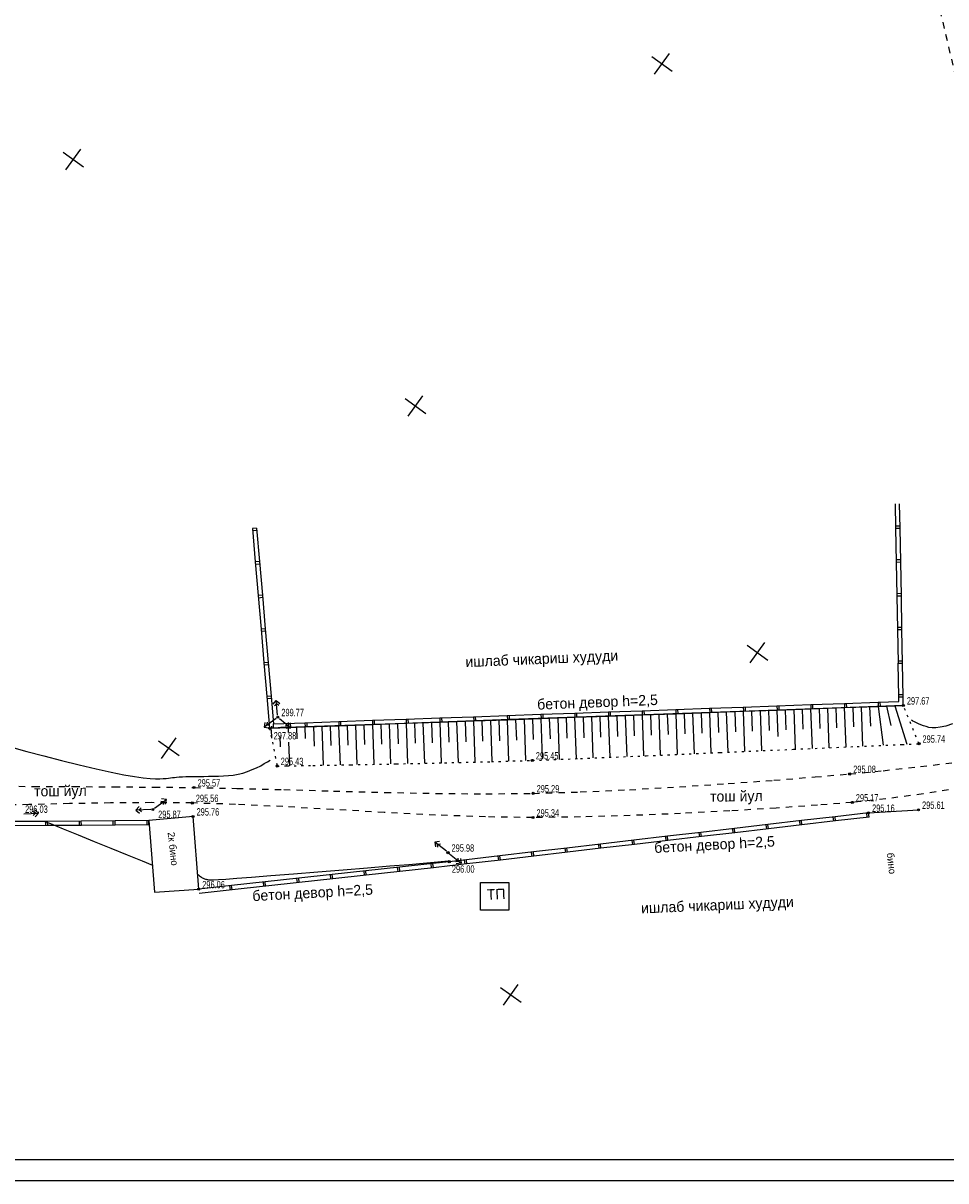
# Model space of a CAD drawing. Extents: x 2931 to 5026, y -2784 to 809.
# Tile 102 of 170: x 3434 to 3653, y -2024 to -1749. Entities that reach past the tile are written whole.
import ezdxf

# ---------------------------------------------------------------- set-up
doc = ezdxf.new("R2010")
doc.units = 0
doc.header["$MEASUREMENT"] = 0
for name, pattern in [('CONTI', [0]), ('STROT', [1.7, 0.5, -1.2]), ('Д_ТРОТ_ТРУБА', [3, 1.5, -1.5])]:
    doc.linetypes.add(name, pattern=pattern)
for name, color, linetype in [('(007) Здания', 7, 'Continuous'), ('(025) Дорога', 7, 'Continuous'), ('GORIZDEFAULT', 32, 'CONTI'), ('OTKOSDEFAULT', 32, 'CONTI'), ('PI_OTDEFAULT', 172, 'CONTI'), ('PI_TTDEFAULT', 5, 'CONTI'), ('RAMKA', 250, 'CONTI'), ('SETKR', 2, 'CONTI'), ('SIT_LDEFAULT', 250, 'CONTI')]:
    doc.layers.add(name, color=color, linetype=linetype)
doc.styles.add('P-131', font='txt')
doc.styles.add('SHRFT', font='TXT', dxfattribs={"width": 0.75})

# ---------------------------------------------------------------- blocks, each defined once
blk = doc.blocks.new('BL_333')
at = {"color": 0}
for p, q in [((0, -3), (0, 3)), ((-3, 0), (3, 0))]:
    blk.add_line(p, q, dxfattribs=at)
blk = doc.blocks.new('bstrtthtytt434')
at = {"layer": '(007) Здания'}
for p, q in [((3634.74, 326.54), (3646.59, 327.25)), ((3474.56, 325.68), (3464.08, 324.69)), ((3464.08, 324.69), (3465.44, 307.73)), ((3475.9, 308.43), (3474.56, 325.68)), ((3465.44, 307.73), (3475.9, 308.43))]:
    blk.add_line(p, q, dxfattribs=at)
blk.add_lwpolyline([(3542.69, 309.99), (3549.45, 309.99), (3549.45, 303.46), (3542.69, 303.46)], close=True, dxfattribs=at)
at = {"layer": '(025) Дорога', "linetype": 'Д_ТРОТ_ТРУБА'}
for points in [[(3698.3, 313.34), (3694.88, 332.15), (3694.45, 334.26), (3693.83, 337.35), (3693.06, 341.03), (3692.23, 344.96), (3691.4, 348.75), (3690.66, 352.06), (3686.27, 370.65), (3676.06, 413.86), (3662.4, 471.68), (3647.66, 534.09), (3634.2, 591.06), (3624.38, 632.59), (3620.58, 648.66)], [(3427.22, 332.87), (3436.74, 332.81), (3446.25, 332.77), (3455.77, 332.72), (3465.28, 332.64), (3474.8, 332.54), (3484.93, 332.35), (3496.07, 332.06), (3507.88, 331.72), (3520.03, 331.39), (3532.19, 331.15), (3544.03, 331.05), (3555.2, 331.16), (3566.35, 331.5), (3578.05, 332.03), (3589.89, 332.71), (3601.45, 333.48), (3612.32, 334.28), (3622.06, 335.07), (3630.27, 335.76), (3638.23, 336.54), (3647.08, 337.52), (3656.14, 338.6)], [(3656.69, 332.43), (3647.67, 331.05), (3638.85, 329.87), (3630.89, 329.02), (3622.64, 328.36), (3612.82, 327.67), (3601.86, 327), (3590.19, 326.39), (3578.23, 325.9), (3566.41, 325.56), (3555.16, 325.42), (3543.93, 325.59), (3532.07, 326.02), (3519.88, 326.64), (3507.72, 327.34), (3495.86, 328.02), (3484.65, 328.56), (3474.38, 328.88), (3464.68, 328.96), (3454.99, 328.89), (3445.3, 328.72), (3435.6, 328.51), (3425.91, 328.3)]]:
    blk.add_lwpolyline(points, dxfattribs=at)
at = {"layer": 'GORIZDEFAULT', "color": 32}
for points in [[(3654.68, 347.64), (3653.07, 347.13), (3651.76, 346.82), (3650.69, 346.7), (3649.8, 346.7), (3649.05, 346.8), (3648.39, 346.98), (3647.74, 347.18), (3647.15, 347.42), (3646.59, 347.65), (3646.09, 347.89), (3645.63, 348.11), (3645.24, 348.32), (3644.93, 348.5)], [(3495.38, 346.83), (3496.5, 346.94), (3497.7, 347.03)], [(3431.51, 342.14), (3435.15, 341.12), (3439.17, 340.06), (3443.38, 338.97), (3447.57, 337.92), (3451.56, 336.98), (3455.15, 336.19), (3458.19, 335.57), (3460.7, 335.15), (3462.74, 334.86), (3464.37, 334.7), (3465.66, 334.63), (3466.69, 334.63), (3467.5, 334.66), (3468.17, 334.71), (3468.72, 334.77), (3469.21, 334.83), (3469.67, 334.89), (3470.14, 334.96), (3470.67, 335.02), (3471.29, 335.06), (3472.03, 335.11), (3472.89, 335.14), (3473.84, 335.17), (3474.88, 335.18), (3475.97, 335.2), (3477.11, 335.2), (3478.26, 335.21), (3479.43, 335.22), (3480.59, 335.24), (3481.77, 335.29), (3482.94, 335.37), (3484.1, 335.5), (3485.24, 335.7), (3486.39, 335.99), (3487.51, 336.36), (3488.6, 336.79), (3489.63, 337.25), (3490.6, 337.73), (3491.46, 338.21), (3492.22, 338.64), (3492.83, 339)], [(3439.39, 324.5), (3440.75, 323.99), (3443.76, 322.77), (3447.29, 321.33), (3451.13, 319.76), (3455.09, 318.15), (3458.94, 316.57), (3462.51, 315.13), (3464.92, 314.16)], [(3475.62, 312.03), (3475.88, 311.81), (3476.13, 311.61), (3476.36, 311.43), (3476.56, 311.28), (3476.76, 311.15), (3476.94, 311.04), (3477.12, 310.95), (3477.31, 310.88), (3477.49, 310.82), (3477.67, 310.78), (3477.84, 310.74), (3478.01, 310.71), (3478.19, 310.68), (3478.39, 310.66), (3478.75, 310.65), (3479.42, 310.67), (3480.56, 310.73), (3482.35, 310.84), (3484.91, 311.03), (3488.45, 311.29), (3493, 311.65), (3498.36, 312.09), (3504.17, 312.56), (3510.14, 313.04), (3515.93, 313.52), (3521.24, 313.96), (3525.74, 314.33), (3535.12, 315.13), (3535.27, 315.23), (3535.41, 315.11), (3535.43, 315.1)]]:
    blk.add_lwpolyline(points, dxfattribs=at)
at = {"layer": 'OTKOSDEFAULT', "color": 32}
for p, q in [((3634.67, 351.69), (3613.2, 350.92)), ((3627, 351.41), (3627.16, 346.73)), ((3629, 351.49), (3629.33, 342.15)), ((3631, 351.56), (3631.17, 346.9)), ((3632.99, 351.63), (3633.32, 342.33)), ((3642.99, 351.98), (3634.67, 351.69)), ((3634.99, 351.7), (3635.22, 347.06)), ((3636.99, 351.77), (3638.23, 342.56)), ((3639, 351.85), (3640.01, 347.26)), ((3640.99, 351.92), (3643.85, 342.81)), ((3551.85, 348.73), (3522.49, 347.68)), ((3551.05, 348.71), (3551.23, 343.79)), ((3583.84, 349.87), (3551.85, 348.73)), ((3553.05, 348.78), (3553.4, 338.93)), ((3555.05, 348.84), (3555.22, 343.92)), ((3557.04, 348.92), (3557.38, 339.43)), ((3559.04, 348.98), (3559.21, 344.06)), ((3561.04, 349.06), (3561.4, 339.23)), ((3563.04, 349.13), (3563.22, 344.22)), ((3565.04, 349.2), (3565.39, 339.38)), ((3567.04, 349.27), (3567.21, 344.36)), ((3569.04, 349.35), (3569.39, 339.55)), ((3571.04, 349.42), (3571.2, 344.52)), ((3573.04, 349.48), (3573.38, 339.71)), ((3575.03, 349.55), (3575.2, 344.67)), ((3577.03, 349.62), (3577.39, 339.88)), ((3579.03, 349.7), (3579.2, 344.83)), ((3581.03, 349.77), (3581.38, 340.05)), ((3583.03, 349.84), (3583.19, 344.98)), ((3613.2, 350.92), (3583.84, 349.87)), ((3585.02, 349.91), (3585.37, 340.22)), ((3587.02, 349.98), (3587.19, 345.14)), ((3589.02, 350.06), (3589.37, 340.4)), ((3591.02, 350.12), (3591.19, 345.3)), ((3593.01, 350.2), (3593.36, 340.56)), ((3595.02, 350.27), (3595.19, 345.47)), ((3597.01, 350.34), (3597.36, 340.75)), ((3599.02, 350.41), (3599.18, 345.62)), ((3601.02, 350.49), (3601.36, 340.92)), ((3603.02, 350.56), (3603.18, 345.78)), ((3605.01, 350.63), (3605.35, 341.1)), ((3607.01, 350.7), (3607.18, 345.94)), ((3609.01, 350.78), (3609.35, 341.27)), ((3611.01, 350.84), (3611.18, 346.1)), ((3613, 350.91), (3613.23, 344.67)), ((3615.01, 350.99), (3615.17, 346.26)), ((3617, 351.06), (3617.34, 341.62)), ((3619.01, 351.13), (3619.17, 346.42)), ((3621, 351.21), (3621.34, 341.8)), ((3623.01, 351.27), (3623.17, 346.58)), ((3625, 351.35), (3625.34, 341.98)), ((3501.02, 346.91), (3492.7, 346.62)), ((3493.11, 346.32), (3493.18, 344.28)), ((3497.09, 346.77), (3497.13, 345.56)), ((3499.08, 346.84), (3499.17, 344.08)), ((3522.49, 347.68), (3501.02, 346.91)), ((3501.09, 346.91), (3501.18, 344.19)), ((3503.09, 346.98), (3503.25, 342.38)), ((3505.08, 347.05), (3505.41, 337.83)), ((3507.09, 347.13), (3507.25, 342.5)), ((3509.08, 347.2), (3509.42, 337.89)), ((3511.08, 347.26), (3511.24, 342.6)), ((3513.08, 347.34), (3513.42, 337.97)), ((3515.08, 347.41), (3515.25, 342.71)), ((3517.08, 347.48), (3517.42, 338.05)), ((3519.08, 347.55), (3519.24, 342.82)), ((3521.07, 347.62), (3521.41, 338.13)), ((3523.07, 347.7), (3523.24, 342.93)), ((3525.07, 347.77), (3525.41, 338.22)), ((3527.06, 347.84), (3527.23, 343.05)), ((3529.07, 347.91), (3529.41, 338.3)), ((3531.07, 347.99), (3531.23, 343.17)), ((3533.07, 348.05), (3533.42, 338.39)), ((3535.06, 348.13), (3535.23, 343.28)), ((3537.07, 348.2), (3537.42, 338.49)), ((3539.06, 348.27), (3539.23, 343.4)), ((3541.06, 348.34), (3541.41, 338.59)), ((3543.05, 348.41), (3543.23, 343.53)), ((3545.06, 348.49), (3545.41, 338.69)), ((3547.05, 348.56), (3547.22, 343.65)), ((3549.06, 348.63), (3549.4, 338.81)), ((3495.14, 344.84), (3495.24, 342.18)), ((3497.21, 343.34), (3497.41, 337.71))]:
    blk.add_line(p, q, dxfattribs=at)
at = {"layer": 'OTKOSDEFAULT', "color": 32, "linetype": 'STROT'}
for p, q in [((3646.71, 342.94), (3642.99, 351.98)), ((3492.7, 346.62), (3494.52, 337.64)), ((3582, 340.08), (3599.57, 340.84)), ((3599.57, 340.84), (3616.97, 341.61)), ((3616.97, 341.61), (3632.06, 342.28)), ((3632.06, 342.28), (3642.68, 342.76)), ((3642.68, 342.76), (3646.71, 342.94)), ((3494.52, 337.64), (3496.82, 337.68)), ((3496.82, 337.68), (3502.99, 337.78)), ((3502.99, 337.78), (3511.99, 337.94)), ((3511.99, 337.94), (3522.75, 338.16)), ((3522.75, 338.16), (3534.21, 338.41)), ((3534.21, 338.41), (3545.32, 338.68)), ((3545.32, 338.68), (3555.01, 338.98)), ((3555.01, 338.98), (3566.44, 339.42)), ((3566.44, 339.42), (3582, 340.08))]:
    blk.add_line(p, q, dxfattribs=at)
at = {"layer": 'PI_TTDEFAULT', "color": 0}
for centre in [(3642.99, 351.98), (3494.66, 349.24), (3492.7, 346.62), (3646.71, 342.94), (3494.52, 337.64), (3555.01, 338.98), (3630.27, 335.76), (3474.8, 332.54), (3555.2, 331.16), (3465.01, 327.34), (3474.38, 328.88), (3630.89, 329.02), (3634.74, 326.54), (3646.59, 327.25), (3474.56, 325.68), (3555.16, 325.42), (3535.02, 317.11), (3535.32, 314.95), (3475.9, 308.43)]:
    blk.add_circle(centre, 0.25, dxfattribs=at)
for p in [(3642.99, 351.98), (3494.66, 349.24), (3492.7, 346.62), (3646.71, 342.94), (3555.01, 338.98), (3494.52, 337.64), (3630.27, 335.76), (3474.8, 332.54), (3555.2, 331.16), (3465.01, 327.34), (3474.38, 328.88), (3630.89, 329.02), (3646.59, 327.25), (3474.56, 325.68), (3555.16, 325.42), (3634.74, 326.54), (3535.02, 317.11), (3535.32, 314.95), (3475.9, 308.43)]:
    blk.add_point(p, dxfattribs=at)
at = {"layer": 'SIT_LDEFAULT', "color": 250}
for p, q in [((3641.22, 394.01), (3641.11, 399.81)), ((3642.22, 394.02), (3642.12, 399.83)), ((3489.64, 394.08), (3488.64, 394)), ((3488.64, 394), (3489.32, 386.03)), ((3488.68, 393.5), (3489.68, 393.59)), ((3489.64, 394.08), (3490.32, 386.12)), ((3642.22, 394.52), (3641.22, 394.51)), ((3641.22, 394.01), (3642.22, 394.02)), ((3641.37, 386.01), (3641.22, 394.01)), ((3642.37, 386.03), (3642.23, 394.03)), ((3490.32, 386.11), (3489.32, 386.03)), ((3489.32, 386.03), (3490.01, 378.05)), ((3489.37, 385.53), (3490.36, 385.62)), ((3490.32, 386.11), (3491, 378.15)), ((3642.36, 386.53), (3641.36, 386.51)), ((3641.37, 386.01), (3642.37, 386.03)), ((3641.52, 378.01), (3641.37, 386)), ((3642.52, 378.03), (3642.37, 386.03)), ((3491.01, 378.14), (3490.01, 378.06)), ((3490.01, 378.06), (3490.69, 370.09)), ((3490.06, 377.56), (3491.05, 377.65)), ((3491.01, 378.14), (3491.69, 370.18)), ((3642.51, 378.53), (3641.51, 378.51)), ((3641.52, 378.01), (3642.52, 378.03)), ((3641.67, 370.02), (3641.52, 378.01)), ((3642.67, 370.03), (3642.52, 378.03)), ((3491.68, 370.17), (3490.69, 370.09)), ((3490.69, 370.09), (3491.37, 362.12)), ((3490.73, 369.59), (3491.73, 369.69)), ((3491.68, 370.17), (3492.36, 362.21)), ((3642.66, 370.53), (3641.66, 370.52)), ((3641.81, 362.01), (3641.66, 370.01)), ((3641.67, 370.02), (3642.67, 370.03)), ((3642.81, 362.03), (3642.67, 370.03)), ((3642.8, 362.53), (3641.8, 362.51)), ((3492.37, 362.2), (3491.37, 362.12)), ((3491.37, 362.12), (3492.05, 354.14)), ((3491.41, 361.62), (3492.41, 361.71)), ((3492.37, 362.2), (3493.05, 354.24)), ((3641.94, 354.02), (3641.8, 362.01)), ((3641.81, 362.01), (3642.81, 362.03)), ((3642.94, 354.03), (3642.8, 362.03)), ((3493.06, 354.23), (3492.06, 354.15)), ((3492.06, 354.15), (3492.7, 346.62)), ((3493.06, 354.23), (3493.62, 347.66)), ((3642.94, 354.53), (3641.94, 354.52)), ((3492.1, 353.65), (3493.1, 353.74)), ((3493.56, 352.35), (3494.28, 353.22)), ((3494.36, 352.42), (3493.91, 351.88)), ((3494.61, 349.74), (3494.28, 353.22)), ((3494.28, 353.22), (3495.16, 352.5)), ((3494.9, 351.98), (3494.36, 352.42)), ((3597.04, 351.34), (3605.03, 351.63)), ((3605.04, 351.64), (3613.03, 351.92)), ((3605.04, 351.64), (3605.07, 350.63)), ((3605.57, 350.65), (3605.54, 351.65)), ((3613.03, 351.92), (3621.03, 352.21)), ((3613.03, 351.92), (3613.07, 350.92)), ((3613.57, 350.94), (3613.54, 351.94)), ((3621.03, 352.21), (3629.02, 352.49)), ((3621.03, 352.21), (3621.06, 351.2)), ((3621.06, 351.2), (3629.06, 351.49)), ((3621.56, 351.22), (3621.53, 352.22)), ((3629.02, 352.49), (3637.01, 352.78)), ((3629.02, 352.49), (3629.06, 351.49)), ((3629.06, 351.49), (3637.05, 351.77)), ((3629.56, 351.51), (3629.53, 352.51)), ((3637.01, 352.78), (3641.96, 352.95)), ((3637.01, 352.78), (3637.05, 351.77)), ((3637.05, 351.77), (3642.99, 351.98)), ((3637.55, 351.8), (3637.52, 352.79)), ((3641.94, 354.02), (3642.94, 354.03)), ((3641.96, 352.95), (3641.94, 354.02)), ((3642.99, 351.98), (3642.95, 354.04)), ((3494.25, 348.94), (3491.44, 346.87)), ((3495.05, 348.93), (3497.79, 346.74)), ((3517.09, 348.49), (3525.08, 348.77)), ((3525.08, 348.77), (3533.08, 349.06)), ((3525.08, 348.77), (3525.12, 347.77)), ((3525.62, 347.79), (3525.59, 348.79)), ((3533.08, 349.06), (3541.07, 349.34)), ((3533.08, 349.06), (3533.12, 348.06)), ((3533.61, 348.08), (3533.58, 349.07)), ((3541.07, 349.34), (3549.07, 349.63)), ((3541.07, 349.34), (3541.11, 348.34)), ((3541.61, 348.36), (3541.58, 349.36)), ((3549.07, 349.63), (3557.06, 349.91)), ((3549.07, 349.63), (3549.11, 348.63)), ((3549.11, 348.63), (3557.1, 348.91)), ((3549.6, 348.65), (3549.57, 349.65)), ((3557.06, 349.91), (3565.06, 350.2)), ((3557.06, 349.91), (3557.1, 348.91)), ((3557.1, 348.91), (3565.09, 349.2)), ((3557.6, 348.93), (3557.57, 349.93)), ((3565.06, 350.2), (3573.05, 350.49)), ((3565.06, 350.2), (3565.09, 349.2)), ((3565.09, 349.2), (3573.09, 349.48)), ((3565.59, 349.22), (3565.56, 350.22)), ((3573.05, 350.49), (3581.05, 350.77)), ((3573.05, 350.49), (3573.09, 349.48)), ((3573.09, 349.48), (3581.08, 349.77)), ((3573.59, 349.5), (3573.56, 350.5)), ((3581.05, 350.77), (3589.04, 351.06)), ((3581.05, 350.77), (3581.08, 349.77)), ((3581.08, 349.77), (3589.08, 350.05)), ((3581.58, 349.79), (3581.55, 350.79)), ((3589.04, 351.06), (3597.04, 351.34)), ((3589.04, 351.06), (3589.08, 350.05)), ((3589.08, 350.05), (3597.07, 350.34)), ((3589.58, 350.07), (3589.55, 351.07)), ((3597.04, 351.34), (3597.07, 350.34)), ((3597.07, 350.34), (3605.07, 350.62)), ((3597.57, 350.36), (3597.54, 351.36)), ((3605.07, 350.63), (3613.07, 350.92)), ((3613.07, 350.92), (3621.06, 351.2)), ((3491.6, 347.98), (3491.44, 346.87)), ((3491.44, 346.87), (3492.56, 346.69)), ((3492.09, 347.33), (3492.19, 348.04)), ((3492.78, 347.23), (3492.09, 347.33)), ((3492.7, 346.62), (3493.14, 346.63)), ((3493.13, 347.1), (3493.14, 346.63)), ((3493.14, 346.63), (3501.14, 346.91)), ((3493.64, 346.65), (3493.61, 347.65)), ((3493.62, 347.66), (3501.1, 347.92)), ((3497.16, 347.24), (3496.46, 347.16)), ((3496.66, 346.62), (3497.79, 346.74)), ((3497.08, 347.95), (3497.16, 347.24)), ((3497.79, 346.74), (3497.66, 347.87)), ((3501.1, 347.92), (3509.1, 348.2)), ((3501.1, 347.92), (3501.14, 346.91)), ((3501.14, 346.91), (3509.13, 347.2)), ((3501.64, 346.94), (3501.61, 347.93)), ((3509.1, 348.2), (3517.09, 348.49)), ((3509.1, 348.2), (3509.13, 347.2)), ((3509.13, 347.2), (3517.13, 347.48)), ((3509.63, 347.22), (3509.6, 348.22)), ((3517.09, 348.49), (3517.13, 347.48)), ((3517.13, 347.48), (3525.12, 347.77)), ((3517.62, 347.51), (3517.6, 348.5)), ((3525.12, 347.77), (3533.12, 348.06)), ((3533.12, 348.06), (3541.11, 348.34)), ((3541.11, 348.34), (3549.11, 348.63)), ((3465.42, 327.64), (3468.23, 329.71)), ((3468.23, 329.71), (3467.11, 329.88)), ((3468.06, 328.6), (3468.23, 329.71)), ((3436.58, 326.91), (3437.1, 326.42)), ((3437.91, 326.45), (3437.07, 327.23)), ((3461.79, 328.04), (3461.01, 327.21)), ((3464.52, 327.32), (3461.01, 327.21)), ((3461.01, 327.21), (3461.84, 326.43)), ((3461.81, 327.24), (3462.3, 327.75)), ((3462.34, 326.75), (3461.81, 327.24)), ((3466.89, 329.35), (3467.58, 329.24)), ((3467.58, 329.24), (3467.48, 328.54)), ((3440.08, 324.53), (3432.08, 324.47)), ((3434.4, 326.34), (3437.91, 326.45)), ((3437.1, 326.42), (3436.62, 325.91)), ((3437.13, 325.62), (3437.91, 326.45)), ((3439.58, 324.52), (3439.59, 323.53)), ((3448.07, 324.58), (3440.07, 324.52)), ((3440.09, 323.53), (3440.08, 324.53)), ((3447.58, 324.57), (3447.58, 323.58)), ((3456.08, 324.63), (3448.07, 324.58)), ((3448.08, 323.58), (3448.07, 324.58)), ((3455.58, 324.63), (3455.58, 323.63)), ((3464.08, 324.69), (3456.08, 324.63)), ((3456.08, 323.64), (3456.08, 324.63)), ((3463.58, 324.68), (3463.59, 323.69)), ((3464.09, 323.7), (3464.08, 324.69)), ((3618.85, 324.69), (3610.9, 323.76)), ((3618.35, 324.63), (3618.47, 323.64)), ((3618.96, 323.69), (3618.85, 324.69)), ((3626.8, 325.61), (3618.86, 324.69)), ((3626.91, 324.62), (3618.96, 323.69)), ((3626.3, 325.56), (3626.42, 324.57)), ((3634.74, 326.54), (3626.8, 325.61)), ((3626.91, 324.62), (3626.8, 325.61)), ((3634.86, 325.55), (3626.9, 324.62)), ((3634.24, 326.49), (3634.36, 325.5)), ((3634.86, 325.55), (3634.74, 326.54)), ((3440.09, 323.53), (3432.08, 323.48)), ((3448.08, 323.58), (3440.08, 323.53)), ((3456.08, 323.64), (3448.08, 323.58)), ((3464.09, 323.7), (3456.08, 323.64)), ((3595.01, 321.91), (3587.07, 320.98)), ((3594.51, 321.85), (3594.63, 320.86)), ((3602.95, 322.84), (3595.01, 321.91)), ((3595.13, 320.91), (3595.01, 321.91)), ((3603.07, 321.84), (3595.12, 320.92)), ((3602.45, 322.78), (3602.58, 321.79)), ((3603.07, 321.84), (3602.95, 322.84)), ((3610.9, 323.76), (3602.96, 322.83)), ((3611.02, 322.76), (3603.07, 321.84)), ((3610.4, 323.71), (3610.53, 322.72)), ((3611.02, 322.76), (3610.9, 323.76)), ((3618.96, 323.69), (3611.01, 322.77)), ((3533.01, 319.72), (3531.89, 319.6)), ((3534.63, 317.42), (3531.89, 319.6)), ((3531.89, 319.6), (3532.02, 318.47)), ((3532.51, 319.1), (3533.21, 319.18)), ((3532.59, 318.4), (3532.51, 319.1)), ((3571.17, 319.13), (3563.23, 318.2)), ((3570.67, 319.07), (3570.8, 318.08)), ((3579.12, 320.06), (3571.17, 319.13)), ((3571.29, 318.13), (3571.17, 319.13)), ((3579.23, 319.06), (3571.28, 318.14)), ((3578.62, 320), (3578.74, 319.01)), ((3587.07, 320.98), (3579.12, 320.05)), ((3579.23, 319.06), (3579.12, 320.06)), ((3587.18, 319.98), (3579.23, 319.06)), ((3586.57, 320.93), (3586.69, 319.94)), ((3587.18, 319.98), (3587.07, 320.98)), ((3595.13, 320.91), (3587.17, 319.99)), ((3535.4, 316.79), (3538.12, 314.58)), ((3537.5, 315.08), (3537.43, 315.78)), ((3538, 315.7), (3538.12, 314.58)), ((3547.34, 316.35), (3539.39, 315.42)), ((3546.84, 316.29), (3546.96, 315.3)), ((3555.28, 317.28), (3547.34, 316.35)), ((3547.45, 315.35), (3547.34, 316.35)), ((3555.4, 316.28), (3547.44, 315.36)), ((3554.78, 317.22), (3554.9, 316.23)), ((3555.4, 316.28), (3555.28, 317.28)), ((3563.23, 318.2), (3555.29, 317.27)), ((3563.35, 317.2), (3555.4, 316.28)), ((3562.73, 318.15), (3562.85, 317.16)), ((3563.35, 317.2), (3563.23, 318.2)), ((3571.29, 318.13), (3563.34, 317.21)), ((3523.49, 313.65), (3515.54, 312.78)), ((3522.99, 313.6), (3523.1, 312.6)), ((3531.44, 314.53), (3523.49, 313.65)), ((3523.59, 312.66), (3523.49, 313.65)), ((3531.55, 313.54), (3523.59, 312.66)), ((3530.94, 314.47), (3531.05, 313.48)), ((3535.32, 314.95), (3531.44, 314.53)), ((3531.55, 313.54), (3531.44, 314.53)), ((3535.43, 313.96), (3531.55, 313.54)), ((3539.39, 315.43), (3535.32, 314.95)), ((3539.5, 314.43), (3535.42, 313.96)), ((3536.79, 315.01), (3537.5, 315.08)), ((3538.12, 314.58), (3536.99, 314.46)), ((3538.89, 315.37), (3539.01, 314.38)), ((3539.5, 314.43), (3539.39, 315.43)), ((3547.45, 315.35), (3539.5, 314.43)), ((3499.63, 311.04), (3491.68, 310.16)), ((3499.13, 310.98), (3499.24, 309.99)), ((3507.58, 311.91), (3499.63, 311.04)), ((3499.74, 310.04), (3499.63, 311.04)), ((3507.69, 310.92), (3499.74, 310.04)), ((3507.08, 311.85), (3507.19, 310.86)), ((3515.54, 312.78), (3507.58, 311.91)), ((3507.69, 310.92), (3507.58, 311.91)), ((3515.64, 311.79), (3507.69, 310.92)), ((3515.04, 312.72), (3515.14, 311.73)), ((3515.64, 311.79), (3515.54, 312.78)), ((3523.59, 312.66), (3515.64, 311.79)), ((3483.72, 309.3), (3475.9, 308.44)), ((3483.83, 308.3), (3476.01, 307.45)), ((3483.22, 309.24), (3483.33, 308.25)), ((3491.67, 310.17), (3483.72, 309.3)), ((3483.83, 308.3), (3483.72, 309.3)), ((3491.78, 309.18), (3483.83, 308.3)), ((3491.17, 310.11), (3491.28, 309.12)), ((3491.78, 309.18), (3491.67, 310.17)), ((3499.74, 310.04), (3491.79, 309.17))]:
    blk.add_line(p, q, dxfattribs=at)
at = {"layer": 'SETKR', "color": 92, "rotation": 324.2135499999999}
for p in [(3585.77, 504.13), (3446.18, 481.48), (3527.3, 423.01), (3608.42, 364.53), (3468.82, 341.89), (3549.94, 283.41)]:
    blk.add_blockref('BL_333', p, dxfattribs=at)
at = {"layer": '(007) Здания', "style": 'P-131'}
for s, height, rotation, p in [('ишлаб чикариш худуди', 2.5, 2.4516, (3539.2, 361.09, -416.96)), ('бетон девор h=2,5', 2.5, 2.2444, (3556.21, 351.01)), ('тош йул', 2.5, 0.6149, (3436.88, 330.43)), ('тош йул', 2.5, 0.6149, (3597.17, 329.19)), ('2к бино', 1.7, 276.3467, (3468.53, 321.89)), ('бетон девор h=2,5', 2.5, 3.112, (3583.99, 317.02)), ('бино', 1.7, 276.3467, (3639.06, 317.01)), ('бетон девор h=2,5', 2.5, 3.112, (3488.69, 305.6)), ('ТП', 2.5, 2.4516, (3544.26, 305.91, -416.96)), ('ишлаб чикариш худуди', 2.5, 2.4516, (3580.85, 302.69))]:
    blk.add_text(s, height=height, rotation=rotation, dxfattribs=at).set_placement(p)
at = {"layer": 'PI_OTDEFAULT', "color": 0, "style": 'SHRFT', "width": 0.75}
for s, p in [('297.67', (3643.83, 352.21)), ('299.77', (3495.5, 349.46)), ('297.88', (3493.68, 343.95)), ('295.74', (3647.54, 343.17)), ('295.45', (3555.85, 339.2)), ('295.43', (3495.36, 337.86)), ('295.08', (3631.11, 335.99)), ('295.57', (3475.64, 332.76)), ('295.29', (3556.04, 331.38)), ('295.56', (3475.22, 329.1)), ('295.17', (3631.73, 329.24)), ('296.03', (3434.74, 326.54)), ('295.87', (3466.29, 325.31)), ('295.76', (3475.4, 325.9)), ('295.34', (3556, 325.65)), ('295.16', (3635.58, 326.77)), ('295.61', (3647.43, 327.48)), ('295.98', (3535.86, 317.33)), ('296.00', (3535.94, 312.35)), ('296.06', (3476.74, 308.65))]:
    blk.add_text(s, height=1.75, dxfattribs=at).set_placement(p)

msp = doc.modelspace()

# ---------------------------------------------------------------- linework, layer by layer
at = {"layer": 'RAMKA', "color": 250}
for p, q in [((3767.11, -2018.77), (2951.11, -2018.77)), ((3772.11, -2023.77), (2931.11, -2023.77))]:
    msp.add_line(p, q, dxfattribs=at)

# ---------------------------------------------------------------- block references
at = {"linetype": 'ByBlock'}
msp.add_blockref('bstrtthtytt434', (0, -2263.05), dxfattribs=at)

doc.saveas('drawing.dxf')
